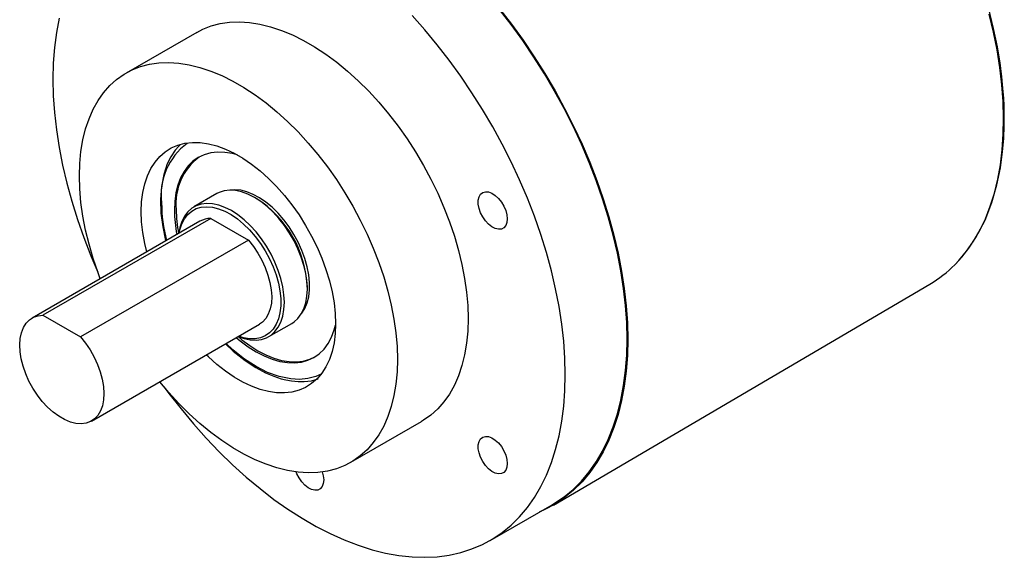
# Model space of a CAD drawing. Header units: millimetres. Extents: x 0 to 559, y 0 to 432.
# Tile 4 of 6: x 358 to 436, y 281 to 324. Entities that reach past the tile are written whole.
import ezdxf

# ---------------------------------------------------------------- set-up
doc = ezdxf.new("R2010")
doc.units = ezdxf.units.MM
doc.header["$LTSCALE"] = 2

msp = doc.modelspace()

# ---------------------------------------------------------------- linework, layer by layer
for p, q in [((371.6945, 323.1878), (366.0377, 319.9221)), ((373.31, 310.2643), (371.4715, 309.203)), ((376.4518, 309.8852), (376.3104, 309.9669)), ((372.8278, 308.2727), (359.3927, 300.5168)), ((372.8278, 308.2727), (375.8319, 306.5384)), ((371.9488, 308.0496), (358.5138, 300.2937)), ((375.8319, 306.5384), (362.3969, 298.7825)), ((380.5524, 302.6188), (380.5524, 302.7821)), ((400.2428, 285.3119), (430.3766, 303.0097)), ((359.3927, 300.5168), (362.3969, 298.7825)), ((363.2759, 292.0446), (376.7109, 299.8005)), ((377.471, 298.8104), (379.3095, 299.8717)), ((384.0362, 288.7444), (389.6931, 292.01)), ((395.1926, 282.4835), (400.1424, 285.3409))]:
    msp.add_line(p, q)
at = {"flags": 128}
for points in [[(406.1497, 298.6184), (406.1185, 299.9408), (406.0252, 301.2952), (405.87, 302.6774), (405.6533, 304.0832), (405.3759, 305.5084), (405.0386, 306.9486), (404.6423, 308.3994), (404.1884, 309.8565), (403.6781, 311.3154), (403.1131, 312.7718), (402.495, 314.221), (401.8258, 315.6589), (401.1073, 317.0809), (400.342, 318.4829), (399.532, 319.8604), (398.6798, 321.2094), (397.788, 322.5257), (396.8593, 323.8054), (395.8966, 325.0446)], [(395.9233, 325.0826), (396.8886, 323.8402), (397.8196, 322.5572), (398.7137, 321.2374), (399.5682, 319.8849), (400.3803, 318.5038), (401.1476, 317.0982), (401.8679, 315.6724), (402.5389, 314.2308), (403.1586, 312.7778), (403.7251, 311.3177), (404.2367, 309.855), (404.6918, 308.3941), (405.0891, 306.9394), (405.4273, 305.4955), (405.7055, 304.0666), (405.9227, 302.6571), (406.0783, 301.2713), (406.1719, 299.9134), (406.2031, 298.5875)], [(432.4277, 304.6233), (432.9363, 305.1742), (433.5078, 305.9005), (434.0634, 306.7417), (434.7953, 308.1431), (435.35, 309.5662), (435.7532, 310.9732), (436.0303, 312.3319), (436.2055, 313.6156), (436.2966, 314.7213), (436.3352, 315.6895), (436.3398, 316.5014), (436.3332, 316.9023), (436.3207, 317.3089), (436.2919, 317.9069), (436.2342, 318.7133), (436.1429, 319.633), (435.9989, 320.7361), (435.7844, 322.0273), (435.4795, 323.51), (435.062, 325.1852)], [(360.684, 324.3286), (360.4674, 323.1729), (360.3122, 321.9699), (360.2189, 320.7233), (360.1877, 319.4368), (360.2189, 318.1144), (360.3122, 316.76), (360.4674, 315.3778), (360.684, 313.972), (360.9615, 312.5468), (361.2988, 311.1066), (361.695, 309.6557), (362.149, 308.1986), (362.6592, 306.7397), (363.2243, 305.2834), (363.7763, 303.9829)], [(371.6945, 323.1878), (372.1772, 323.438), (372.8577, 323.7045), (373.5765, 323.8926), (374.3299, 324.0013), (375.1143, 324.0301), (375.9259, 323.9789), (376.7607, 323.8478), (377.6147, 323.6376), (378.4836, 323.3492), (379.3634, 322.9841), (380.2496, 322.5441), (381.138, 322.0312), (382.0242, 321.4481), (382.904, 320.7974), (383.773, 320.0825), (384.627, 319.3067), (385.4618, 318.4739), (386.2734, 317.5881), (387.0578, 316.6536), (387.8112, 315.6751), (388.5299, 314.6572), (389.2105, 313.6049), (389.8495, 312.5233), (390.444, 311.4178), (390.9909, 310.2936), (391.4877, 309.1563), (391.9319, 308.0114), (392.3214, 306.8645), (392.6542, 305.7212), (392.9287, 304.5871), (393.1436, 303.4676), (393.2979, 302.3682), (393.3907, 301.2944), (393.4217, 300.2512)], [(401.1999, 295.761), (401.1688, 297.0834), (401.0755, 298.4378), (400.9202, 299.82), (400.7036, 301.2258), (400.4262, 302.6509), (400.0888, 304.0911), (399.6926, 305.542), (399.2387, 306.9991), (398.7284, 308.458), (398.1634, 309.9143), (397.5453, 311.3636), (396.876, 312.8015), (396.1576, 314.2235), (395.3922, 315.6254), (394.5822, 317.003), (393.73, 318.352), (392.8383, 319.6683), (391.9096, 320.948), (390.9469, 322.1871), (389.953, 323.382), (388.931, 324.5289)], [(432.3795, 304.5702), (432.697, 304.905), (433.3098, 305.6439), (433.8694, 306.451), (434.3739, 307.3239), (434.822, 308.2598), (435.2121, 309.256), (435.5431, 310.3093), (435.814, 311.4166), (436.024, 312.5744), (436.1724, 313.7792), (436.2588, 315.0273), (436.2828, 316.315), (436.2445, 317.6382), (436.1439, 318.9928), (435.9814, 320.3749), (435.7574, 321.78), (435.4727, 323.204), (435.1281, 324.6424)], [(363.9759, 303.447), (363.7989, 303.9207), (363.4094, 305.0676), (363.0766, 306.2109), (362.8021, 307.345), (362.5872, 308.4645), (362.4329, 309.5639), (362.34, 310.6378), (362.309, 311.6809), (362.34, 312.6883), (362.4329, 313.6549), (362.5872, 314.5762), (362.8021, 315.4475), (363.0766, 316.2647), (363.4094, 317.0238), (363.7989, 317.721), (364.2431, 318.353), (364.7399, 318.9167), (365.2868, 319.4094), (365.8813, 319.8286), (366.5203, 320.1723), (367.2009, 320.4389), (367.9196, 320.627), (368.673, 320.7357), (369.4574, 320.7645), (370.269, 320.7132), (371.1038, 320.5822), (371.9578, 320.372), (372.8268, 320.0836), (373.7065, 319.7185), (374.5928, 319.2785), (375.4812, 318.7656), (376.3674, 318.1824), (377.2471, 317.5318), (378.1161, 316.8168), (378.9701, 316.0411), (379.8049, 315.2083), (380.6165, 314.3225), (381.4009, 313.388), (382.1543, 312.4094), (382.8731, 311.3915), (383.5536, 310.3392), (384.1927, 309.2577), (384.7871, 308.1521), (385.3341, 307.028), (385.8309, 305.8907), (386.2751, 304.7458), (386.6645, 303.5989), (386.9973, 302.4556), (387.2718, 301.3214), (387.4868, 300.202), (387.641, 299.1026), (387.7339, 298.0287), (387.7649, 296.9856), (387.7649, 296.9856)], [(367.6977, 305.5955), (367.5391, 306.2721), (367.3838, 307.1475), (367.2901, 308.0003), (367.2588, 308.8235), (367.2901, 309.6105), (367.3838, 310.3551), (367.5391, 311.0512), (367.7548, 311.6932), (368.0291, 312.2759), (368.3598, 312.7947), (368.7443, 313.2454), (369.1794, 313.6243), (369.6618, 313.9284), (370.1874, 314.1552), (370.752, 314.303), (371.3511, 314.3705), (371.9799, 314.3572), (372.6334, 314.2631), (373.3062, 314.0892), (373.9929, 313.8366), (374.688, 313.5076), (375.3859, 313.1047), (376.0811, 312.6312), (376.7678, 312.0908), (377.4406, 311.488), (378.094, 310.8276), (378.7228, 310.1149), (379.3219, 309.3557), (379.8866, 308.556), (380.4122, 307.7223), (380.8945, 306.8613), (381.3296, 305.98), (381.7141, 305.0854), (382.0449, 304.1848), (382.3192, 303.2853), (382.5348, 302.3943), (382.6901, 301.5189), (382.7838, 300.6662), (382.8151, 299.843), (382.8151, 299.843)], [(370.3879, 314.1993), (370.2585, 314.0785), (369.9707, 313.7391), (369.6261, 313.2184), (369.3423, 312.6426), (369.0556, 311.7931), (368.8717, 310.8381), (368.7984, 309.7874), (368.8381, 308.6981), (368.9794, 307.604), (369.2091, 306.5217), (369.2226, 306.4758)], [(374.9392, 313.3709), (374.5525, 313.4735), (373.9481, 313.5727), (373.3679, 313.5907), (372.8173, 313.5275), (372.3018, 313.3836), (371.8262, 313.1604), (371.3951, 312.86), (371.0128, 312.4854), (370.6828, 312.0401), (370.4083, 311.5285), (370.1921, 310.9555), (370.0361, 310.3265), (369.9419, 309.6477), (369.9104, 308.9255)], [(379.3095, 299.8717), (379.4854, 299.9859), (379.8014, 300.2692), (380.0664, 300.6225), (380.2767, 301.0406), (380.4291, 301.5175), (380.5215, 302.0461), (380.5524, 302.6188), (380.5215, 303.2272), (380.4291, 303.8624), (380.2767, 304.5152), (380.0664, 305.1761), (379.8014, 305.8354), (379.4854, 306.4835), (379.1231, 307.111), (378.7199, 307.7087), (378.2814, 308.2679), (377.8142, 308.7804), (377.3251, 309.2388), (376.8212, 309.6363), (376.3098, 309.9673), (375.7984, 310.2268), (375.2944, 310.411), (374.8053, 310.5174), (374.3381, 310.5443), (373.8997, 310.4913), (373.4964, 310.3593), (373.31, 310.2643)], [(380.0898, 300.6612), (380.1096, 300.6863), (380.3505, 301.0654), (380.5345, 301.5076), (380.6587, 302.0062), (380.7213, 302.5538), (380.7213, 303.1419), (380.6587, 303.7617), (380.5345, 304.4038), (380.3505, 305.0584), (380.1096, 305.7156), (379.8153, 306.3655), (379.4722, 306.9982), (379.0854, 307.6041), (378.6609, 308.1741), (378.205, 308.6994), (377.7246, 309.1722), (377.2271, 309.5852), (376.72, 309.9322), (376.2109, 310.208), (375.7076, 310.4083), (375.2178, 310.5302), (374.7488, 310.5717), (374.3839, 310.5452)], [(396.5575, 308.2395), (396.526, 307.9469), (396.4334, 307.7064), (396.2845, 307.531), (396.0875, 307.4301), (395.8529, 307.4091), (395.5934, 307.4692), (395.3229, 307.6072), (395.0561, 307.8155), (394.8074, 308.083), (394.5901, 308.3952), (394.416, 308.7354), (394.2944, 309.0851), (394.2319, 309.4256), (394.2319, 309.7384), (394.2944, 310.0067), (394.416, 310.2161), (394.5901, 310.3552), (394.8074, 310.4166), (395.0561, 310.3969), (395.3229, 310.2972), (395.5934, 310.1229), (395.8529, 309.8833), (396.0875, 309.5915), (396.2845, 309.2631), (396.4334, 308.9158), (396.526, 308.5683), (396.5575, 308.2395)], [(375.0275, 298.8286), (375.4866, 298.6637), (375.9757, 298.5573), (376.4429, 298.5304), (376.8814, 298.5834), (377.2847, 298.7154), (377.6469, 298.9246), (377.9629, 299.2079), (378.228, 299.5612), (378.4382, 299.9793), (378.5906, 300.4562), (378.683, 300.9848), (378.7139, 301.5575), (378.683, 302.1658), (378.5906, 302.8011), (378.4382, 303.4539), (378.228, 304.1148), (377.9629, 304.7741), (377.6469, 305.4222), (377.2847, 306.0497), (376.8814, 306.6474), (376.4429, 307.2065), (375.9757, 307.719), (375.4866, 308.1774), (374.9827, 308.575), (374.4713, 308.9059), (373.9599, 309.1654), (373.4559, 309.3497), (372.9668, 309.4561), (372.4996, 309.483), (372.0612, 309.43), (371.6579, 309.298), (371.2956, 309.0887), (370.9797, 308.8054), (370.7146, 308.4522), (370.5043, 308.034), (370.3519, 307.5572), (370.2653, 307.0778)], [(370.2935, 307.094), (370.3525, 307.3763), (370.5056, 307.8436), (370.7166, 308.2514), (370.9825, 308.5938), (371.299, 308.8653), (371.6615, 309.0619), (372.0645, 309.1807), (372.5018, 309.2198), (372.9668, 309.1786), (373.4525, 309.0578), (373.9514, 308.8592), (374.4562, 308.5858), (374.959, 308.2418), (375.4522, 307.8323), (375.9285, 307.3635), (376.3805, 306.8427), (376.8014, 306.2776), (377.1849, 305.6769), (377.525, 305.0496), (377.8168, 304.4052), (378.0557, 303.7536), (378.2381, 303.1046), (378.3612, 302.468), (378.4233, 301.8535), (378.4233, 301.2704), (378.3612, 300.7275), (378.2381, 300.2332), (378.0557, 299.7947), (377.8168, 299.4189), (377.525, 299.1114), (377.1849, 298.8769), (376.8014, 298.7189), (376.3805, 298.6398), (375.9285, 298.6408), (375.4522, 298.722), (375.0556, 298.8449)], [(375.8319, 306.5384), (376.2306, 306.0379), (376.5934, 305.4975), (376.9136, 304.9276), (377.1851, 304.3387), (377.4027, 303.742), (377.5625, 303.1488), (377.6613, 302.5702), (377.6973, 302.0171), (377.6699, 301.5), (377.5794, 301.0286), (377.4278, 300.6118), (377.2177, 300.2575), (376.9532, 299.9723), (376.7109, 299.8005)], [(362.3969, 298.7825), (362.7956, 298.282), (363.1584, 297.7417), (363.4786, 297.1717), (363.7501, 296.5828), (363.9677, 295.9861), (364.1275, 295.3929), (364.2263, 294.8143), (364.2623, 294.2613), (364.2348, 293.7442), (364.1444, 293.2728), (363.9928, 292.856), (363.7827, 292.5016), (363.5182, 292.2164), (363.2043, 292.0057), (362.8468, 291.8734), (362.4526, 291.8222), (362.029, 291.8528), (361.584, 291.9648), (361.126, 292.1561), (360.6637, 292.423), (360.2057, 292.7605), (359.7607, 293.1623), (359.3371, 293.6207), (358.9428, 294.1272), (358.5854, 294.6721), (358.2714, 295.2453), (358.007, 295.8359), (357.7969, 296.4328), (357.6452, 297.0247), (357.5548, 297.6004), (357.5274, 298.1492), (357.5634, 298.6607), (357.6622, 299.1252), (357.8219, 299.534), (358.0396, 299.8794), (358.3111, 300.1548), (358.6312, 300.3551), (358.9941, 300.4766), (359.3927, 300.5168)], [(382.8151, 299.843), (382.7838, 299.0559), (382.6901, 298.3114), (382.5348, 297.6153), (382.3192, 296.9733), (382.0449, 296.3905), (381.7141, 295.8718), (381.3296, 295.4211), (380.8945, 295.0422), (380.4122, 294.7381), (379.8866, 294.5112), (379.3219, 294.3635), (378.7228, 294.296), (378.094, 294.3093), (377.4406, 294.4033), (376.7678, 294.5773), (376.0811, 294.8298), (375.3859, 295.1589), (374.688, 295.5618), (373.9929, 296.0353), (373.3062, 296.5757), (372.6334, 297.1785), (372.4598, 297.3464)], [(374.867, 298.736), (375.1751, 298.4784), (375.8101, 298.0031), (376.4512, 297.5966), (377.0923, 297.2629), (377.7272, 297.0051), (378.3499, 296.8258), (378.9542, 296.7266), (379.5345, 296.7086), (380.085, 296.7718), (380.6006, 296.9157), (381.0762, 297.1389), (381.5072, 297.4393), (381.8896, 297.8139), (382.2196, 298.2592), (382.494, 298.7708), (382.7103, 299.3438), (382.8145, 299.729)], [(393.4217, 300.2512), (393.3907, 299.2438), (393.2979, 298.2772), (393.1436, 297.3559), (392.9287, 296.4846), (392.6542, 295.6674), (392.3214, 294.9083), (391.9319, 294.2111), (391.4877, 293.5791), (390.9909, 293.0154), (390.444, 292.5227), (389.8495, 292.1035), (389.6931, 292.01)], [(375.0085, 298.8177), (375.3166, 298.5601), (375.9515, 298.0848), (376.5926, 297.6783), (377.2337, 297.3446), (377.8686, 297.0868), (378.4913, 296.9074), (379.0956, 296.8083), (379.6759, 296.7902), (380.2264, 296.8534), (380.742, 296.9973), (381.146, 297.1805)], [(373.9979, 298.2343), (374.611, 297.6469), (375.5703, 296.8861), (376.4316, 296.3231), (377.1898, 295.9188), (377.8635, 295.6316), (378.4671, 295.4337), (378.8391, 295.3406), (379.2927, 295.2586), (379.8249, 295.209), (380.3106, 295.2113), (380.875, 295.2772), (381.4071, 295.4174)], [(381.6516, 295.8137), (381.2219, 295.6142), (380.5914, 295.4467), (379.9318, 295.3826), (379.2362, 295.4183), (378.3063, 295.6084), (377.3717, 295.9461), (376.4512, 296.4127), (375.5309, 297.0087), (374.5964, 297.7499), (374.0531, 298.2662)], [(406.2031, 298.5875), (406.1719, 297.2977), (406.0783, 296.0478), (405.9227, 294.8417), (405.7055, 293.683), (405.4273, 292.5753), (405.0891, 291.5218), (404.6918, 290.5259), (404.2367, 289.5904), (403.7251, 288.7184), (403.1586, 287.9124), (402.5389, 287.1748), (401.8679, 286.5079), (401.1476, 285.9138), (400.3803, 285.3942), (399.5682, 284.9507), (399.0949, 284.7362)], [(400.1424, 285.3409), (400.342, 285.4593), (401.1073, 285.9776), (401.8258, 286.5702), (402.495, 287.2353), (403.1131, 287.9709), (403.6781, 288.7749), (404.1884, 289.6447), (404.6423, 290.5777), (405.0386, 291.571), (405.3759, 292.6217), (405.6533, 293.7266), (405.87, 294.8823), (406.0252, 296.0853), (406.1185, 297.3319), (406.1497, 298.6184)], [(387.7649, 296.9856), (387.7339, 295.9782), (387.641, 295.0115), (387.4868, 294.0903), (387.2718, 293.219), (386.9973, 292.4018), (386.6645, 291.6427), (386.2751, 290.9455), (385.8309, 290.3134), (385.3341, 289.7497), (384.7871, 289.2571), (384.1927, 288.8379), (383.5536, 288.4941), (382.8731, 288.2276), (382.1543, 288.0395), (381.4009, 287.9308), (380.6165, 287.902), (379.8049, 287.9533), (378.9701, 288.0843), (378.1161, 288.2945), (377.2471, 288.5829), (376.3674, 288.948), (375.4812, 289.388), (374.5928, 289.9009), (373.7065, 290.4841), (372.8268, 291.1347), (371.9578, 291.8497), (371.1038, 292.6254), (370.269, 293.4582), (369.4574, 294.344), (368.738, 295.1978)], [(369.1024, 294.7569), (369.478, 294.2498), (370.4408, 293.0106), (371.4346, 291.8158), (372.4566, 290.6689), (373.5036, 289.5734), (374.5724, 288.5327), (375.6599, 287.5498), (376.7626, 286.6279), (377.8772, 285.7696), (379.0004, 284.9776), (380.1288, 284.2544), (381.2589, 283.602), (382.3872, 283.0225), (383.5104, 282.5176), (384.6251, 282.089), (385.7278, 281.7377), (386.8152, 281.4651), (387.884, 281.2718), (388.931, 281.1584), (389.953, 281.1254), (390.9469, 281.1727), (391.9096, 281.3003), (392.8383, 281.5078), (393.73, 281.7945), (394.5822, 282.1596), (395.3922, 282.6019), (396.1576, 283.1201), (396.876, 283.7127), (397.5453, 284.3779), (398.1634, 285.1135), (398.7284, 285.9175), (399.2387, 286.7872), (399.6926, 287.7202), (400.0888, 288.7136), (400.4262, 289.7643), (400.7036, 290.8692), (400.9202, 292.0249), (401.0755, 293.2278), (401.1688, 294.4745), (401.1999, 295.761)], [(396.5575, 288.6425), (396.526, 288.3499), (396.4334, 288.1095), (396.2845, 287.934), (396.0875, 287.8331), (395.8529, 287.8121), (395.5934, 287.8722), (395.3229, 288.0102), (395.0561, 288.2185), (394.8074, 288.486), (394.5901, 288.7982), (394.416, 289.1384), (394.2944, 289.4881), (394.2319, 289.8286), (394.2319, 290.1414), (394.2944, 290.4097), (394.416, 290.6191), (394.5901, 290.7582), (394.8074, 290.8196), (395.0561, 290.7999), (395.3229, 290.7002), (395.5934, 290.5259), (395.8529, 290.2864), (396.0875, 289.9945), (396.2845, 289.6661), (396.4334, 289.3188), (396.526, 288.9713), (396.5575, 288.6425)], [(381.8605, 287.3284), (381.8291, 287.0358), (381.7364, 286.7953), (381.5876, 286.6199), (381.3905, 286.519), (381.1559, 286.498), (380.8964, 286.5581), (380.626, 286.696), (380.3592, 286.9044), (380.1105, 287.1719), (379.8932, 287.4841), (379.719, 287.8243), (379.6614, 287.9703)], [(381.7481, 287.9704), (381.8291, 287.6572), (381.8605, 287.3284)]]:
    msp.add_lwpolyline(points, dxfattribs=at)
for centre, radius, start, end in [((374.0198, 310.147), 5.1731, 126.7181, 186.989749), ((374.7159, 309.457), 4.6857, 126.972248, 185.508437), ((371.6808, 302.3958), 8.88, 2.493134, 57.501489), ((380.3384, 309.5373), 11.4532, 180.09951, 195.299167), ((380.4905, 309.0735), 10.4389, 180.363858, 191.083044), ((380.3491, 308.9918), 10.4389, 180.363858, 191.083044), ((372.7947, 306.5597), 1.7133, 88.894594, 119.587012), ((425.3956, 311.4682), 9.8161, 300.492706, 315.354525)]:
    msp.add_arc(centre, radius, start, end)

doc.saveas('drawing.dxf')
